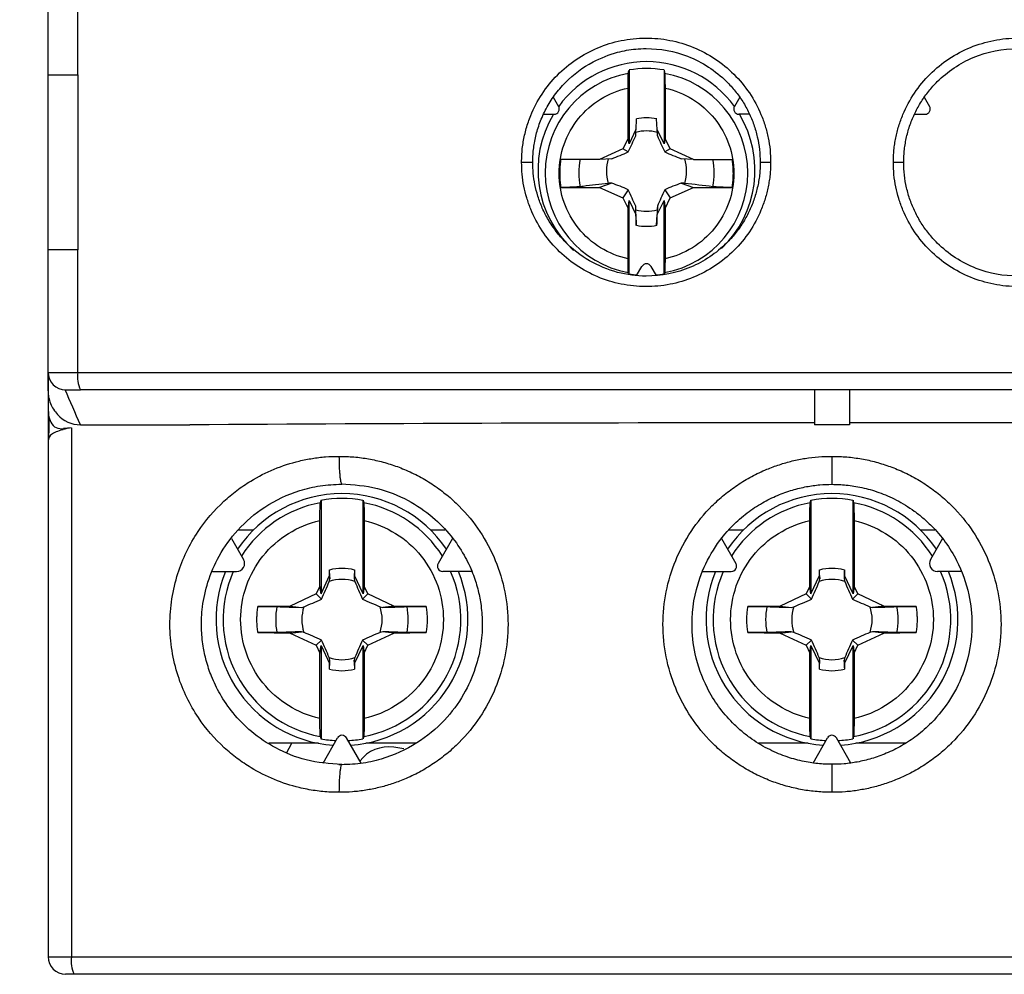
# Model space of a CAD drawing. Header units: inches. Extents: x 0.5 to 21.5, y 0.5 to 16.5.
# Tile 6 of 20: x 15.8 to 16.9, y 5.7 to 6.8. Entities that reach past the tile are written whole.
import ezdxf

# ---------------------------------------------------------------- set-up
doc = ezdxf.new("R2010")
doc.units = ezdxf.units.IN
doc.header["$LTSCALE"] = 2
doc.header["$MEASUREMENT"] = 0
doc.layers.add('DIMENSIONS', color=140, linetype='Continuous', lineweight=25)
doc.styles.add('SLDTEXTSTYLE0', font='TXT', dxfattribs={"width": 0.7})
doc.dimstyles.new('SLDDIMSTYLE1', dxfattribs={"dimtxt": 0.169922, "dimasz": 0.26, "dimexe": 0, "dimexo": 0.0625, "dimgap": 0.04248, "dimtad": 0, "dimtih": 1, "dimtoh": 1, "dimrnd": 1e-09, "dimzin": 12, "dimdsep": 46, "dimtxsty": 'SLDTEXTSTYLE0', "dimsah": 1, "dimcen": 0.09, "dimadec": 0, "dimazin": 3, "dimtfac": 1, "dimtofl": 0, "dimtmove": 0, "dimatfit": 3, "dimfxl": 0, "dimfrac": 2, "dimtolj": 1, "dimtzin": 12, "dimarcsym": 0})

# ---------------------------------------------------------------- blocks, each defined once
blk = doc.blocks.new('_D_7')
at = {"layer": 'DIMENSIONS'}
for p, q in [((15.7508, 9.0595), (14.4637, 9.0595)), ((14.7137, 9.0595), (14.7137, 7.6182)), ((14.4612, 7.3101), (14.4041, 7.3101)), ((14.4041, 7.3101), (14.4041, 7.04)), ((14.9661, 7.3101), (15.0232, 7.3101)), ((15.0232, 7.3101), (15.0232, 7.04)), ((14.4041, 7.04), (14.4612, 7.04)), ((15.0232, 7.04), (14.9661, 7.04)), ((14.7137, 5.7209), (14.7137, 7.002)), ((15.7607, 5.7209), (14.4637, 5.7209))]:
    blk.add_line(p, q, dxfattribs=at)
for points in [[(14.7137, 9.0595), (14.6737, 8.7995), (14.7537, 8.7995)], [(14.7137, 5.7209), (14.7537, 5.9809), (14.6737, 5.9809)]]:
    blk.add_solid(points, dxfattribs=at)
at = {"layer": 'DIMENSIONS', "char_height": 0.16667, "attachment_point": 1, "style": 'SLDTEXTSTYLE0'}
for s, insert in [('3.34', (14.4612, 7.563)), ('84.8', (14.4612, 7.2549))]:
    blk.add_mtext(s, dxfattribs=dict(at, insert=insert))

msp = doc.modelspace()

# ---------------------------------------------------------------- linework, layer by layer
for p, q in [((15.8311, 6.7327), (15.8311, 6.835)), ((15.8645, 6.7327), (15.8645, 6.8154)), ((16.4847, 6.7381), (16.4847, 6.6552)), ((16.5241, 6.7381), (16.5241, 6.6552)), ((15.8311, 6.5358), (15.8311, 6.7327)), ((15.8311, 6.7327), (15.8645, 6.7327)), ((15.8645, 6.7327), (15.8645, 6.5358)), ((16.4836, 6.6611), (16.4836, 6.7178)), ((16.5252, 6.7178), (16.5252, 6.6611)), ((16.3995, 6.7076), (16.4055, 6.6972)), ((16.6092, 6.7076), (16.6032, 6.6972)), ((16.8168, 6.7076), (16.8228, 6.6972)), ((16.3884, 6.6884), (16.4004, 6.6884)), ((16.4929, 6.6833), (16.4925, 6.6712)), ((16.5163, 6.6712), (16.5158, 6.6833)), ((16.6203, 6.6884), (16.6084, 6.6884)), ((16.8058, 6.6884), (16.8177, 6.6884)), ((16.4925, 6.6712), (16.4847, 6.6552)), ((16.4922, 6.6642), (16.4925, 6.6712)), ((16.5166, 6.6642), (16.5163, 6.6712)), ((16.5241, 6.6552), (16.5163, 6.6712)), ((16.4836, 6.6611), (16.4778, 6.6493)), ((16.4847, 6.6552), (16.4836, 6.6611)), ((16.5252, 6.6611), (16.5241, 6.6552)), ((16.5309, 6.6493), (16.5252, 6.6611)), ((16.4778, 6.6493), (16.4514, 6.6376)), ((16.4839, 6.6459), (16.4778, 6.6493)), ((16.5309, 6.6493), (16.5249, 6.6459)), ((16.5573, 6.6376), (16.5309, 6.6493)), ((16.4514, 6.6376), (16.4084, 6.6376)), ((16.4655, 6.6382), (16.4514, 6.6376)), ((16.5573, 6.6376), (16.5432, 6.6382)), ((16.5573, 6.6376), (16.6004, 6.6376)), ((16.4084, 6.606), (16.4514, 6.606)), ((16.4655, 6.6108), (16.4514, 6.606)), ((16.4514, 6.606), (16.4778, 6.5943)), ((16.4839, 6.6035), (16.4778, 6.5943)), ((16.5249, 6.6035), (16.5309, 6.5943)), ((16.5309, 6.5943), (16.5573, 6.606)), ((16.5432, 6.6108), (16.5573, 6.606)), ((16.5573, 6.606), (16.6004, 6.606)), ((16.4778, 6.5943), (16.4836, 6.5825)), ((16.4836, 6.5825), (16.4847, 6.5914)), ((16.4847, 6.5914), (16.4925, 6.5754)), ((16.4847, 6.5085), (16.4847, 6.5914)), ((16.5163, 6.5754), (16.5241, 6.5914)), ((16.5241, 6.5914), (16.5252, 6.5825)), ((16.5241, 6.5085), (16.5241, 6.5914)), ((16.5252, 6.5825), (16.5309, 6.5943)), ((16.4836, 6.5258), (16.4836, 6.5825)), ((16.4925, 6.5754), (16.4922, 6.5848)), ((16.5166, 6.5848), (16.5163, 6.5754)), ((16.5252, 6.5825), (16.5252, 6.5258)), ((16.4925, 6.5754), (16.4929, 6.5633)), ((16.5158, 6.5633), (16.5163, 6.5754)), ((15.8645, 6.5358), (15.8311, 6.5358)), ((15.8311, 6.398), (15.8311, 6.5358)), ((15.8645, 6.398), (15.8645, 6.5358)), ((16.4933, 6.5068), (16.4993, 6.5171)), ((16.5155, 6.5068), (16.5095, 6.5171)), ((15.8311, 6.398), (15.8645, 6.398)), ((15.8311, 6.3773), (15.8311, 6.398)), ((15.8311, 6.398), (15.8311, 6.3784)), ((15.8645, 6.398), (17.5616, 6.398)), ((15.8311, 6.3784), (15.8311, 6.3588)), ((15.8508, 6.3784), (15.8675, 6.3784)), ((16.6933, 6.3784), (16.6933, 6.339)), ((16.7327, 6.3784), (16.7327, 6.339)), ((15.8311, 6.3588), (15.8311, 6.3176)), ((15.8675, 6.339), (15.9905, 6.339)), ((16.7327, 6.339), (16.6933, 6.339)), ((15.8476, 6.3335), (15.8487, 6.3347)), ((15.8574, 6.3355), (15.8574, 5.7406)), ((15.8311, 6.3176), (15.8311, 5.7406)), ((16.1613, 6.2731), (16.1618, 6.2721)), ((16.1382, 6.2541), (16.1382, 6.149)), ((16.1855, 6.149), (16.1855, 6.2541)), ((16.6894, 6.2541), (16.6894, 6.149)), ((16.7367, 6.149), (16.7367, 6.2541)), ((16.137, 6.1576), (16.137, 6.2312)), ((16.1867, 6.2312), (16.1867, 6.1576)), ((16.6882, 6.1576), (16.6882, 6.2312)), ((16.7379, 6.2312), (16.7379, 6.1576)), ((16.0451, 6.2209), (16.0624, 6.2209)), ((16.2613, 6.2209), (16.2776, 6.2209)), ((16.5973, 6.2209), (16.6136, 6.2209)), ((16.8125, 6.2209), (16.8289, 6.2209)), ((16.0374, 6.2111), (16.051, 6.1875)), ((16.2863, 6.2111), (16.27, 6.1829)), ((16.5886, 6.2111), (16.6049, 6.1829)), ((16.8375, 6.2111), (16.8238, 6.1875)), ((16.016, 6.1741), (16.0433, 6.1741)), ((16.1477, 6.1694), (16.1478, 6.1757)), ((16.1759, 6.1757), (16.176, 6.1694)), ((16.3077, 6.1741), (16.2751, 6.1741)), ((16.5672, 6.1741), (16.5998, 6.1741)), ((16.6989, 6.1694), (16.699, 6.1757)), ((16.727, 6.1757), (16.7272, 6.1694)), ((16.8588, 6.1741), (16.8316, 6.1741)), ((16.1382, 6.149), (16.1477, 6.1694)), ((16.1477, 6.1694), (16.1482, 6.1656)), ((16.176, 6.1694), (16.1755, 6.1656)), ((16.1855, 6.149), (16.176, 6.1694)), ((16.6894, 6.149), (16.6989, 6.1694)), ((16.6989, 6.1694), (16.6994, 6.1656)), ((16.7272, 6.1694), (16.7267, 6.1656)), ((16.7367, 6.149), (16.7272, 6.1694)), ((16.1329, 6.1488), (16.1035, 6.1351)), ((16.137, 6.1576), (16.1329, 6.1488)), ((16.1329, 6.1488), (16.1389, 6.1429)), ((16.1382, 6.149), (16.137, 6.1576)), ((16.1908, 6.1488), (16.1848, 6.1429)), ((16.1867, 6.1576), (16.1855, 6.149)), ((16.1908, 6.1488), (16.1867, 6.1576)), ((16.2202, 6.1351), (16.1908, 6.1488)), ((16.6841, 6.1488), (16.6546, 6.1351)), ((16.6882, 6.1576), (16.6841, 6.1488)), ((16.6841, 6.1488), (16.6901, 6.1429)), ((16.6894, 6.149), (16.6882, 6.1576)), ((16.742, 6.1488), (16.736, 6.1429)), ((16.7379, 6.1576), (16.7367, 6.149)), ((16.742, 6.1488), (16.7379, 6.1576)), ((16.7714, 6.1351), (16.742, 6.1488)), ((16.1035, 6.1351), (16.0672, 6.1345)), ((16.1035, 6.1351), (16.1161, 6.1336)), ((16.2202, 6.1351), (16.2076, 6.1336)), ((16.2565, 6.1345), (16.2202, 6.1351)), ((16.6546, 6.1351), (16.6184, 6.1345)), ((16.6546, 6.1351), (16.6673, 6.1336)), ((16.7714, 6.1351), (16.7587, 6.1336)), ((16.8076, 6.1345), (16.7714, 6.1351)), ((16.0672, 6.1053), (16.1035, 6.1047)), ((16.1035, 6.1047), (16.1161, 6.1062)), ((16.1035, 6.1047), (16.1329, 6.091)), ((16.1908, 6.091), (16.2202, 6.1047)), ((16.2202, 6.1047), (16.2076, 6.1062)), ((16.2202, 6.1047), (16.2565, 6.1053)), ((16.6184, 6.1053), (16.6546, 6.1047)), ((16.6546, 6.1047), (16.6673, 6.1062)), ((16.6546, 6.1047), (16.6841, 6.091)), ((16.742, 6.091), (16.7714, 6.1047)), ((16.7714, 6.1047), (16.7587, 6.1062)), ((16.7714, 6.1047), (16.8076, 6.1053)), ((16.1329, 6.091), (16.1389, 6.0969)), ((16.1908, 6.091), (16.1848, 6.0969)), ((16.6841, 6.091), (16.6901, 6.0969)), ((16.742, 6.091), (16.736, 6.0969)), ((16.1329, 6.091), (16.137, 6.0822)), ((16.137, 6.0822), (16.1382, 6.0908)), ((16.137, 6.0086), (16.137, 6.0822)), ((16.1382, 6.0908), (16.1382, 5.9858)), ((16.1382, 6.0908), (16.1477, 6.0705)), ((16.176, 6.0705), (16.1855, 6.0908)), ((16.1855, 5.9858), (16.1855, 6.0908)), ((16.1855, 6.0908), (16.1867, 6.0822)), ((16.1867, 6.0822), (16.1908, 6.091)), ((16.1867, 6.0822), (16.1867, 6.0086)), ((16.6841, 6.091), (16.6882, 6.0822)), ((16.6882, 6.0822), (16.6894, 6.0908)), ((16.6882, 6.0086), (16.6882, 6.0822)), ((16.6894, 6.0908), (16.6894, 5.9858)), ((16.6894, 6.0908), (16.6989, 6.0705)), ((16.7272, 6.0705), (16.7367, 6.0908)), ((16.7367, 5.9858), (16.7367, 6.0908)), ((16.7367, 6.0908), (16.7379, 6.0822)), ((16.7379, 6.0822), (16.742, 6.091)), ((16.7379, 6.0822), (16.7379, 6.0086)), ((16.1477, 6.0705), (16.1482, 6.0742)), ((16.1478, 6.0641), (16.1477, 6.0705)), ((16.176, 6.0705), (16.1755, 6.0742)), ((16.176, 6.0705), (16.1759, 6.0641)), ((16.6989, 6.0705), (16.6994, 6.0742)), ((16.699, 6.0641), (16.6989, 6.0705)), ((16.7272, 6.0705), (16.7267, 6.0742)), ((16.7272, 6.0705), (16.727, 6.0641)), ((16.1405, 5.9585), (16.1567, 5.9867)), ((16.1832, 5.9585), (16.167, 5.9867)), ((16.6917, 5.9585), (16.7079, 5.9867)), ((16.7344, 5.9585), (16.7181, 5.9867)), ((16.1352, 5.9807), (16.0796, 5.9807)), ((16.2452, 5.9807), (16.1885, 5.9807)), ((16.2314, 5.9745), (16.22, 5.9762)), ((16.6864, 5.9807), (16.6302, 5.9807)), ((16.7959, 5.9807), (16.7397, 5.9807)), ((16.1618, 5.9571), (16.1613, 5.9561)), ((15.8311, 5.7406), (15.8574, 5.7406)), ((15.8574, 5.7406), (17.5687, 5.7406))]:
    msp.add_line(p, q)
at = {"flags": 128}
for points in [[(16.4936, 6.5073), (16.4896, 6.5078), (16.4847, 6.5085)], [(16.5241, 6.5085), (16.5192, 6.5078), (16.5151, 6.5073)], [(16.0999, 5.9703), (16.105, 5.9801), (16.1052, 5.9807)]]:
    msp.add_lwpolyline(points, dxfattribs=at)
for centre, radius, start, end in [((16.5044, 6.6254), 0.1221, 89.9939, 144.0276), ((16.5044, 6.6254), 0.1221, 35.9724, 90.0061), ((16.5044, 6.6232), 0.1166, 80.281, 99.719), ((16.5043, 6.6223), 0.1139, 100.3016, 259.6984), ((16.5044, 6.6223), 0.1139, 280.3016, 79.6984), ((16.4004, 6.6943), 0.00591, 270, 30), ((16.6084, 6.6943), 0.00591, 150, 270), ((16.8177, 6.6943), 0.00591, 270, 30), ((16.5042, 6.6255), 0.1219, 148.9494, 227.7614), ((16.5044, 6.6232), 0.0611, 79.1857, 100.8143), ((16.5045, 6.6255), 0.1219, 313.7267, 31.0511), ((16.5044, 6.6244), 0.0452, 74.539, 105.461), ((16.5043, 6.6223), 0.0761, 168.2966, 191.7034), ((16.5043, 6.6244), 0.0451, 162.1966, 197.8034), ((16.5044, 6.6244), 0.0451, 342.1966, 17.8034), ((16.5045, 6.6223), 0.0761, 348.2966, 11.7034), ((16.5044, 6.6245), 0.0452, 254.539, 285.461), ((16.5044, 6.6234), 0.0611, 259.1857, 280.8143), ((16.5044, 6.5142), 0.00591, 30, 150), ((15.8508, 6.398), 0.0197, 180, 270), ((15.8988, 6.3932), 0.0346, 172.0248, 205.4456), ((16.1618, 6.1199), 0.1417, 90, 146.0157), ((16.1618, 6.1199), 0.1417, 33.9843, 90), ((16.713, 6.1199), 0.1417, 90, 146.0157), ((16.713, 6.1199), 0.1417, 33.9843, 90), ((16.1618, 6.1199), 0.1337, 100.5135, 147.7172), ((16.1618, 6.1199), 0.1362, 80.0139, 99.9861), ((16.1618, 6.1199), 0.1337, 32.2828, 79.4865), ((16.713, 6.1199), 0.1337, 100.5135, 147.7172), ((16.713, 6.1199), 0.1362, 80.0139, 99.9861), ((16.713, 6.1199), 0.1337, 32.2828, 79.4865), ((16.0433, 6.183), 0.00896, 270, 30), ((16.2751, 6.18), 0.00591, 150, 270), ((16.5998, 6.18), 0.00591, 270, 30), ((16.8316, 6.183), 0.00896, 150, 270), ((16.1618, 6.1199), 0.1417, 157.5362, 266.0157), ((16.1618, 6.1199), 0.1337, 156.0978, 259.4865), ((16.1618, 6.1199), 0.0575, 75.909, 104.091), ((16.1618, 6.1199), 0.1417, 273.9843, 22.4638), ((16.1618, 6.1199), 0.1337, 280.5135, 23.9022), ((16.713, 6.1199), 0.1417, 157.5362, 266.0157), ((16.713, 6.1199), 0.1337, 156.0978, 259.4865), ((16.713, 6.1199), 0.0575, 75.909, 104.091), ((16.713, 6.1199), 0.1417, 273.9843, 22.4638), ((16.713, 6.1199), 0.1337, 280.5135, 23.9022), ((16.1618, 6.1199), 0.0452, 71.3185, 108.6815), ((16.713, 6.1199), 0.0452, 71.3185, 108.6815), ((16.1618, 6.1199), 0.0746, 168.7083, 191.2917), ((16.1618, 6.1199), 0.0452, 161.3185, 198.6815), ((16.1618, 6.1199), 0.0452, 341.3185, 18.6815), ((16.1618, 6.1199), 0.0746, 348.7083, 11.2917), ((16.713, 6.1199), 0.0746, 168.7083, 191.2917), ((16.713, 6.1199), 0.0452, 161.3185, 198.6815), ((16.713, 6.1199), 0.0452, 341.3185, 18.6815), ((16.713, 6.1199), 0.0746, 348.7083, 11.2917), ((16.1618, 6.1199), 0.0452, 251.3185, 288.6815), ((16.713, 6.1199), 0.0452, 251.3185, 288.6815), ((16.1618, 6.1199), 0.0575, 255.909, 284.091), ((16.713, 6.1199), 0.0575, 255.909, 284.091), ((16.1618, 6.1199), 0.1362, 260.0139, 267.1526), ((16.1618, 5.9838), 0.00591, 30, 150), ((16.1618, 6.1199), 0.1362, 272.8474, 279.9861), ((16.713, 6.1199), 0.1362, 260.0139, 267.1526), ((16.713, 5.9838), 0.00591, 30, 150), ((16.713, 6.1199), 0.1362, 272.8474, 279.9861), ((16.2138, 5.9373), 0.0394, 80.9942, 143.8461), ((15.8508, 5.7406), 0.0197, 180, 270), ((15.8892, 5.7358), 0.0322, 171.4538, 207.5817)]:
    msp.add_arc(centre, radius, start, end)
for centre, major_axis, end_param in [((15.8626, 6.3176), (0.0315, 0), 2.069918), ((16.713, 3.4307), (5.1036, 0), 1.740974)]:
    msp.add_ellipse(centre, major_axis=major_axis, ratio=0.57735, start_param=1.739253, end_param=end_param)
for points, knots in [([(16.3639, 6.6343), (16.3639, 6.6368), (16.364, 6.642), (16.3646, 6.6497), (16.3657, 6.6573), (16.3672, 6.6648), (16.3691, 6.6723), (16.3714, 6.6797), (16.3764, 6.693), (16.3861, 6.7117), (16.4036, 6.733), (16.4248, 6.7507), (16.4492, 6.7639), (16.4757, 6.7721), (16.5033, 6.7749), (16.5309, 6.7724), (16.5574, 6.7644), (16.5819, 6.7515), (16.6032, 6.734), (16.6209, 6.7128), (16.6318, 6.6924), (16.6381, 6.6752), (16.6415, 6.6618), (16.6436, 6.6481), (16.6439, 6.6389), (16.644, 6.6343)], [0, 0, 0, 0, 0.0176271, 0.035144, 0.0526045, 0.0700631, 0.087574, 0.1051912, 0.1229676, 0.1851645, 0.2476917, 0.310299, 0.3730226, 0.4359534, 0.4989114, 0.5615274, 0.6241225, 0.6866414, 0.7491051, 0.8116851, 0.8741386, 0.9057936, 0.9371142, 0.9684122, 1, 1, 1, 1]), ([(16.7821, 6.6343), (16.7821, 6.6366), (16.7822, 6.6412), (16.7827, 6.6481), (16.7835, 6.6549), (16.7847, 6.6617), (16.7862, 6.6684), (16.7881, 6.675), (16.7903, 6.6816), (16.7953, 6.6944), (16.8051, 6.7128), (16.8228, 6.734), (16.8441, 6.7515), (16.8685, 6.7643), (16.895, 6.7723), (16.9225, 6.7749), (16.9501, 6.7722), (16.9766, 6.764), (17.0011, 6.7509), (17.0223, 6.7332), (17.0398, 6.7118), (17.0505, 6.6915), (17.0565, 6.6744), (17.0598, 6.6612), (17.0618, 6.6478), (17.0621, 6.6388), (17.0622, 6.6343)], [0, 0, 0, 0, 0.015839, 0.031568, 0.047226, 0.062851, 0.078483, 0.094161, 0.109924, 0.125808, 0.1882, 0.250747, 0.31314, 0.375611, 0.438131, 0.500691, 0.563609, 0.62652, 0.689264, 0.751917, 0.814352, 0.876524, 0.907632, 0.938385, 0.969076, 1, 1, 1, 1]), ([(16.3764, 6.6343), (16.3765, 6.6366), (16.3765, 6.6414), (16.3772, 6.6486), (16.3782, 6.6561), (16.3798, 6.6636), (16.3818, 6.6713), (16.3844, 6.6791), (16.3876, 6.6869), (16.3915, 6.6947), (16.3959, 6.7023), (16.401, 6.7099), (16.4068, 6.7172), (16.4197, 6.7314), (16.4409, 6.7471), (16.4688, 6.758), (16.4892, 6.7617), (16.5158, 6.763), (16.5533, 6.7561), (16.5863, 6.7346), (16.6044, 6.7145), (16.6128, 6.7028), (16.6198, 6.6901), (16.6253, 6.6768), (16.6293, 6.6629), (16.6318, 6.6487), (16.6322, 6.6391), (16.6323, 6.6343)], [0, 0, 0, 0, 0.01755, 0.035681, 0.054388, 0.073663, 0.093507, 0.113922, 0.134908, 0.156467, 0.178598, 0.201299, 0.224571, 0.248414, 0.344727, 0.418725, 0.470326, 0.499471, 0.618234, 0.74845, 0.784377, 0.820307, 0.85624, 0.892171, 0.928107, 0.964059, 1, 1, 1, 1]), ([(16.7937, 6.6343), (16.7938, 6.6367), (16.7939, 6.6415), (16.7945, 6.6487), (16.7955, 6.6558), (16.7969, 6.6629), (16.7987, 6.6698), (16.8009, 6.6767), (16.8035, 6.6834), (16.8065, 6.69), (16.8098, 6.6964), (16.8135, 6.7026), (16.8175, 6.7086), (16.8218, 6.7143), (16.8265, 6.7198), (16.841, 6.7351), (16.8714, 6.7556), (16.9159, 6.7644), (16.9662, 6.7579), (17.0017, 6.7374), (17.0234, 6.7124), (17.0322, 6.6994), (17.039, 6.6861), (17.044, 6.6727), (17.0473, 6.6595), (17.0493, 6.6467), (17.0495, 6.6383), (17.0496, 6.6343)], [0, 0, 0, 0, 0.017987, 0.035985, 0.053985, 0.071982, 0.089973, 0.107962, 0.125949, 0.143937, 0.161926, 0.179914, 0.197901, 0.215888, 0.233873, 0.251858, 0.373405, 0.500998, 0.582219, 0.75084, 0.7915, 0.830472, 0.867756, 0.903349, 0.937255, 0.96948, 1, 1, 1, 1]), ([(16.4836, 6.7178), (16.4836, 6.7218), (16.4836, 6.7257), (16.4837, 6.7318), (16.4838, 6.7339), (16.4839, 6.7344)], [0, 0, 0, 0, 0.5, 0.5, 1, 1, 1, 1]), ([(16.5248, 6.7344), (16.5249, 6.7339), (16.525, 6.7318), (16.5251, 6.7258), (16.5252, 6.7218), (16.5252, 6.7178)], [0, 0, 0, 0, 0.5, 0.5, 1, 1, 1, 1]), ([(16.4836, 6.5258), (16.4616, 6.5305), (16.4419, 6.5426), (16.4137, 6.5776), (16.4061, 6.5994), (16.4061, 6.6442), (16.4137, 6.666), (16.4419, 6.7009), (16.4616, 6.7131), (16.4836, 6.7178)], [0, 0, 0, 0, 0.25, 0.25, 0.5, 0.5, 0.75, 0.75, 1, 1, 1, 1]), ([(16.5252, 6.7178), (16.5471, 6.7131), (16.5668, 6.7009), (16.595, 6.666), (16.6027, 6.6442), (16.6027, 6.5994), (16.595, 6.5776), (16.5668, 6.5426), (16.5471, 6.5305), (16.5252, 6.5258)], [0, 0, 0, 0, 0.25, 0.25, 0.5, 0.5, 0.75, 0.75, 1, 1, 1, 1]), ([(16.4084, 6.606), (16.4081, 6.6081), (16.4074, 6.6123), (16.4071, 6.6186), (16.4071, 6.625), (16.4074, 6.6313), (16.4081, 6.6355), (16.4084, 6.6376)], [0, 0, 0, 0, 0.200857, 0.400429, 0.599571, 0.799143, 1, 1, 1, 1]), ([(16.6004, 6.6376), (16.6007, 6.6355), (16.6013, 6.6313), (16.6017, 6.625), (16.6017, 6.6186), (16.6013, 6.6123), (16.6007, 6.6081), (16.6004, 6.606)], [0, 0, 0, 0, 0.200857, 0.400429, 0.599571, 0.799143, 1, 1, 1, 1]), ([(16.644, 6.6343), (16.644, 6.6319), (16.6439, 6.6273), (16.6434, 6.6204), (16.6425, 6.6136), (16.6413, 6.6068), (16.6398, 6.6001), (16.6379, 6.5934), (16.6357, 6.5869), (16.6307, 6.574), (16.6209, 6.5557), (16.6033, 6.5345), (16.5819, 6.517), (16.5574, 6.5041), (16.531, 6.4961), (16.5034, 6.4936), (16.4758, 6.4964), (16.4493, 6.5046), (16.4248, 6.5177), (16.4036, 6.5355), (16.3862, 6.5568), (16.3755, 6.5772), (16.3695, 6.5943), (16.3662, 6.6074), (16.3642, 6.6208), (16.364, 6.6297), (16.3639, 6.6343)], [0, 0, 0, 0, 0.01585, 0.03159, 0.047259, 0.062895, 0.078538, 0.094227, 0.110001, 0.125897, 0.188328, 0.250916, 0.313358, 0.375877, 0.43845, 0.501062, 0.564002, 0.626932, 0.689651, 0.752276, 0.814771, 0.876971, 0.90798, 0.938627, 0.969203, 1, 1, 1, 1]), ([(16.3639, 6.6343), (16.3653, 6.6343), (16.3668, 6.6343), (16.3699, 6.6343), (16.3714, 6.6343), (16.3739, 6.6343), (16.3749, 6.6343), (16.3761, 6.6343), (16.3764, 6.6343), (16.3764, 6.6343)], [0, 0, 0, 0, 0.25, 0.25, 0.5, 0.5, 0.75, 0.75, 1, 1, 1, 1]), ([(16.6323, 6.6343), (16.6323, 6.6319), (16.6322, 6.627), (16.6316, 6.6199), (16.6306, 6.6127), (16.6291, 6.6056), (16.6273, 6.5986), (16.6251, 6.5918), (16.6226, 6.585), (16.6196, 6.5785), (16.6163, 6.5721), (16.6126, 6.5659), (16.6086, 6.5599), (16.6042, 6.5541), (16.5995, 6.5486), (16.585, 6.5334), (16.5546, 6.5129), (16.5101, 6.5041), (16.4598, 6.5106), (16.4243, 6.5312), (16.4025, 6.5562), (16.3938, 6.5692), (16.387, 6.5825), (16.382, 6.5959), (16.3787, 6.609), (16.3768, 6.6218), (16.3765, 6.6302), (16.3764, 6.6343)], [0, 0, 0, 0, 0.017999, 0.036009, 0.054022, 0.072031, 0.090035, 0.108036, 0.126036, 0.144036, 0.162036, 0.180037, 0.198036, 0.216035, 0.234033, 0.25203, 0.373653, 0.501371, 0.582217, 0.751193, 0.791784, 0.830694, 0.867922, 0.903465, 0.937326, 0.969512, 1, 1, 1, 1]), ([(16.6323, 6.6343), (16.6323, 6.6343), (16.6335, 6.6343), (16.6381, 6.6343), (16.6413, 6.6343), (16.644, 6.6343)], [0, 0, 0, 0, 0.5, 0.5, 1, 1, 1, 1]), ([(17.0622, 6.6343), (17.0622, 6.6317), (17.0621, 6.6265), (17.0614, 6.6188), (17.0604, 6.6112), (17.0589, 6.6036), (17.057, 6.5961), (17.0546, 6.5887), (17.0496, 6.5753), (17.0398, 6.5567), (17.0224, 6.5354), (17.0011, 6.5177), (16.9767, 6.5046), (16.9502, 6.4963), (16.9226, 6.4936), (16.895, 6.4962), (16.8686, 6.5042), (16.8441, 6.517), (16.8228, 6.5345), (16.8051, 6.5557), (16.7942, 6.5761), (16.7879, 6.5934), (16.7846, 6.6068), (16.7825, 6.6204), (16.7822, 6.6296), (16.7821, 6.6343)], [0, 0, 0, 0, 0.0177, 0.035285, 0.052809, 0.070329, 0.087898, 0.105572, 0.123403, 0.185571, 0.24804, 0.310678, 0.373428, 0.436341, 0.499279, 0.561843, 0.624386, 0.686857, 0.749272, 0.811812, 0.874226, 0.905859, 0.937158, 0.968434, 1, 1, 1, 1]), ([(16.7821, 6.6343), (16.7848, 6.6343), (16.788, 6.6343), (16.7926, 6.6343), (16.7937, 6.6343), (16.7937, 6.6343)], [0, 0, 0, 0, 0.5, 0.5, 1, 1, 1, 1]), ([(17.0496, 6.6343), (17.0496, 6.6319), (17.0495, 6.6271), (17.0489, 6.6199), (17.0478, 6.6124), (17.0463, 6.6048), (17.0442, 6.5971), (17.0416, 6.5894), (17.0384, 6.5816), (17.0346, 6.5738), (17.0301, 6.5661), (17.025, 6.5585), (17.0192, 6.5512), (17.0062, 6.5371), (16.9851, 6.5214), (16.9573, 6.5105), (16.9368, 6.5068), (16.9101, 6.5055), (16.8726, 6.5124), (16.8397, 6.5339), (16.8217, 6.554), (16.8133, 6.5658), (16.8063, 6.5784), (16.8007, 6.5917), (16.7967, 6.6056), (16.7942, 6.6198), (16.7939, 6.6295), (16.7937, 6.6343)], [0, 0, 0, 0, 0.017566, 0.035716, 0.054443, 0.073742, 0.093611, 0.114052, 0.135068, 0.156659, 0.178824, 0.201562, 0.224873, 0.248758, 0.344773, 0.418675, 0.470382, 0.499836, 0.618484, 0.748618, 0.784521, 0.820427, 0.856336, 0.892243, 0.928155, 0.964083, 1, 1, 1, 1]), ([(16.4298, 6.6068), (16.4278, 6.6066), (16.4247, 6.6064), (16.4172, 6.6061), (16.4128, 6.606), (16.4084, 6.606)], [0, 0, 0, 0, 0.5, 0.5, 1, 1, 1, 1]), ([(16.4614, 6.6106), (16.4518, 6.6095), (16.4424, 6.6084), (16.4331, 6.6072), (16.432, 6.6071), (16.4309, 6.607), (16.4298, 6.6068)], [0, 0, 0, 0, 0.001586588, 0.001586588, 0.001586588, 0.001771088, 0.001771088, 0.001771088, 0.001771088]), ([(16.6004, 6.606), (16.5959, 6.606), (16.5916, 6.6061), (16.5841, 6.6064), (16.5809, 6.6066), (16.5789, 6.6068)], [0, 0, 0, 0, 0.5, 0.5, 1, 1, 1, 1]), ([(16.4839, 6.5102), (16.4838, 6.5104), (16.4837, 6.5122), (16.4836, 6.5179), (16.4836, 6.5218), (16.4836, 6.5258)], [0, 0, 0, 0, 0.5, 0.5, 1, 1, 1, 1]), ([(16.5252, 6.5258), (16.5252, 6.5218), (16.5251, 6.518), (16.525, 6.5122), (16.5249, 6.5104), (16.5248, 6.5102)], [0, 0, 0, 0, 0.5, 0.5, 1, 1, 1, 1]), ([(15.8311, 6.3773), (15.8311, 6.3724), (15.8321, 6.3675), (15.8357, 6.3584), (15.8384, 6.3542), (15.8483, 6.3435), (15.8577, 6.339), (15.8675, 6.339)], [0, 0, 0, 0, 0.25, 0.25, 0.5, 0.5, 1, 1, 1, 1]), ([(17.5586, 6.3784), (17.543, 6.3784), (17.5119, 6.3784), (17.4651, 6.3784), (17.4184, 6.3784), (17.3716, 6.3784), (17.3247, 6.3784), (17.2779, 6.3784), (17.231, 6.3784), (17.184, 6.3784), (17.1371, 6.3784), (17.0901, 6.3784), (17.0431, 6.3784), (16.996, 6.3784), (16.9489, 6.3784), (16.9018, 6.3784), (16.8547, 6.3784), (16.8075, 6.3784), (16.7603, 6.3784), (16.7004, 6.3784), (16.628, 6.3784), (16.5431, 6.3784), (16.4583, 6.3784), (16.3736, 6.3784), (16.289, 6.3784), (16.2045, 6.3784), (16.1201, 6.3784), (16.0357, 6.3784), (15.9515, 6.3784), (15.8955, 6.3784), (15.8675, 6.3784)], [0, 0, 0, 0, 0.027824, 0.055631, 0.083424, 0.111205, 0.138975, 0.166738, 0.194495, 0.222247, 0.249998, 0.277748, 0.305501, 0.333258, 0.361021, 0.388793, 0.416574, 0.444368, 0.472177, 0.500002, 0.550072, 0.600095, 0.650082, 0.700046, 0.749998, 0.79995, 0.849914, 0.899903, 0.949928, 1, 1, 1, 1]), ([(15.8311, 6.359), (15.8316, 6.3508), (15.8324, 6.336), (15.8316, 6.3254), (15.8313, 6.3207)], [0, 0, 0, 0, 0.554165, 1, 1, 1, 1]), ([(15.8311, 6.3588), (15.8311, 6.3558), (15.8313, 6.353), (15.8322, 6.3472), (15.8329, 6.3444), (15.8356, 6.3392), (15.8377, 6.337), (15.8429, 6.3346), (15.8458, 6.3344), (15.8487, 6.3347)], [0, 0, 0, 0, 0.25, 0.25, 0.5, 0.5, 0.75, 0.75, 1, 1, 1, 1]), ([(15.8476, 6.3335), (15.8422, 6.3318), (15.8377, 6.3304), (15.8335, 6.3269), (15.8325, 6.3256), (15.8316, 6.3231), (15.8314, 6.3221), (15.8312, 6.32), (15.8311, 6.3189), (15.8311, 6.3176)], [0, 0, 0, 0, 0.5, 0.5, 0.75, 0.75, 0.875, 0.875, 1, 1, 1, 1]), ([(16.1584, 5.9256), (16.1554, 5.9256), (16.1494, 5.9257), (16.1404, 5.9264), (16.1315, 5.9274), (16.1226, 5.9289), (16.1071, 5.9322), (16.0855, 5.9392), (16.0623, 5.951), (16.0437, 5.9635), (16.0226, 5.981), (15.9972, 6.0105), (15.9742, 6.0576), (15.9652, 6.1141), (15.974, 6.1707), (15.9968, 6.218), (16.0222, 6.2477), (16.0433, 6.2654), (16.062, 6.278), (16.0853, 6.2899), (16.1089, 6.2975), (16.1284, 6.3014), (16.1434, 6.3032), (16.1534, 6.3034), (16.1584, 6.3035)], [0, 0, 0, 0, 0.01523, 0.03041, 0.045574, 0.060755, 0.075988, 0.125681, 0.175311, 0.207079, 0.23882, 0.31397, 0.401502, 0.499176, 0.597043, 0.684885, 0.760357, 0.792228, 0.824139, 0.873956, 0.92385, 0.949259, 0.97459, 1, 1, 1, 1]), ([(16.1584, 6.3035), (16.1612, 6.3035), (16.1669, 6.3034), (16.1753, 6.3029), (16.1836, 6.302), (16.1918, 6.3007), (16.2, 6.2991), (16.2081, 6.2971), (16.2162, 6.2947), (16.2241, 6.292), (16.2352, 6.2876), (16.249, 6.2811), (16.265, 6.2714), (16.28, 6.2603), (16.2983, 6.2437), (16.3179, 6.2197), (16.3354, 6.1869), (16.3462, 6.1515), (16.3498, 6.1146), (16.3462, 6.0777), (16.3354, 6.0422), (16.3179, 6.0094), (16.2982, 5.9855), (16.28, 5.9688), (16.265, 5.9577), (16.249, 5.9481), (16.2331, 5.9405), (16.2178, 5.9348), (16.2033, 5.9307), (16.1885, 5.9278), (16.1736, 5.9259), (16.1635, 5.9257), (16.1584, 5.9256)], [0, 0, 0, 0, 0.0142663, 0.0284376, 0.0425405, 0.0566022, 0.0706501, 0.0847115, 0.0988137, 0.112984, 0.127249, 0.1587039, 0.1901667, 0.2213845, 0.2525973, 0.3146198, 0.3764652, 0.4382413, 0.5000259, 0.5618106, 0.6235871, 0.6854326, 0.7474542, 0.7786591, 0.8098818, 0.841336, 0.8727953, 0.8983921, 0.9237523, 0.9490342, 0.9743973, 1, 1, 1, 1]), ([(16.1584, 6.3035), (16.1585, 6.2996), (16.1585, 6.2935), (16.159, 6.2862), (16.1594, 6.2811), (16.16, 6.2771), (16.1606, 6.2739), (16.161, 6.2734), (16.1613, 6.2731)], [0, 0, 0, 0, 0.269828, 0.415082, 0.563419, 0.711755, 0.857009, 1, 1, 1, 1]), ([(16.713, 5.9256), (16.7102, 5.9256), (16.7046, 5.9257), (16.6962, 5.9263), (16.6879, 5.9272), (16.6797, 5.9284), (16.6715, 5.9301), (16.6634, 5.9321), (16.6554, 5.9344), (16.6475, 5.9371), (16.6364, 5.9414), (16.6226, 5.948), (16.6066, 5.9576), (16.5916, 5.9687), (16.5733, 5.9854), (16.5536, 6.0094), (16.5361, 6.0421), (16.5253, 6.0776), (16.5217, 6.1146), (16.5253, 6.1515), (16.5361, 6.187), (16.5536, 6.2198), (16.5733, 6.2438), (16.5916, 6.2604), (16.6066, 6.2715), (16.6226, 6.2812), (16.6385, 6.2887), (16.6538, 6.2943), (16.6683, 6.2985), (16.683, 6.3014), (16.6979, 6.3032), (16.708, 6.3034), (16.713, 6.3035)], [0, 0, 0, 0, 0.01418, 0.028269, 0.042293, 0.05628, 0.070256, 0.08425, 0.098287, 0.112397, 0.126604, 0.158011, 0.189443, 0.220676, 0.251918, 0.314066, 0.376082, 0.438048, 0.500026, 0.562003, 0.62397, 0.685987, 0.748134, 0.779367, 0.810605, 0.842028, 0.87344, 0.89893, 0.924174, 0.949327, 0.97455, 1, 1, 1, 1]), ([(16.713, 6.3035), (16.7158, 6.3035), (16.7215, 6.3034), (16.7298, 6.3029), (16.7381, 6.302), (16.7464, 6.3007), (16.7545, 6.2991), (16.7626, 6.2971), (16.7706, 6.2947), (16.7786, 6.292), (16.7896, 6.2877), (16.8035, 6.2812), (16.8195, 6.2715), (16.8344, 6.2604), (16.8528, 6.2438), (16.8725, 6.2198), (16.89, 6.187), (16.9008, 6.1515), (16.9044, 6.1146), (16.9008, 6.0776), (16.89, 6.0421), (16.8724, 6.0094), (16.8528, 5.9854), (16.8344, 5.9687), (16.8195, 5.9576), (16.8035, 5.948), (16.7876, 5.9405), (16.7723, 5.9348), (16.7578, 5.9307), (16.7431, 5.9278), (16.7281, 5.9259), (16.7181, 5.9257), (16.713, 5.9256)], [0, 0, 0, 0, 0.0141802, 0.028269, 0.0422932, 0.0562798, 0.0702561, 0.0842496, 0.0982874, 0.1123967, 0.1266039, 0.1580112, 0.1894432, 0.2206763, 0.2519178, 0.3140659, 0.3760822, 0.4380485, 0.5000258, 0.5620033, 0.6239699, 0.6859865, 0.7481336, 0.779367, 0.8106049, 0.8420283, 0.8734399, 0.8989305, 0.9241735, 0.9493268, 0.9745496, 1, 1, 1, 1]), ([(16.713, 6.3035), (16.713, 6.2999), (16.713, 6.2959), (16.713, 6.2882), (16.713, 6.2844), (16.713, 6.2783), (16.713, 6.2758), (16.713, 6.2727), (16.713, 6.2721), (16.713, 6.2721)], [0, 0, 0, 0, 0.25, 0.25, 0.5, 0.5, 0.75, 0.75, 1, 1, 1, 1]), ([(16.1615, 5.9569), (16.148, 5.9579), (16.1222, 5.9598), (16.0878, 5.9739), (16.0602, 5.9924), (16.0394, 6.0135), (16.0247, 6.0349), (16.015, 6.0549), (16.009, 6.073), (16.0051, 6.0911), (16.0032, 6.1115), (16.0044, 6.1358), (16.0105, 6.1634), (16.0233, 6.1931), (16.0444, 6.2225), (16.075, 6.2487), (16.1077, 6.264), (16.1374, 6.2711), (16.1533, 6.2719), (16.1615, 6.2722)], [0, 0, 0, 0, 0.081848, 0.156294, 0.223313, 0.282887, 0.335011, 0.379685, 0.416912, 0.450457, 0.491266, 0.540031, 0.596752, 0.661433, 0.734085, 0.814704, 0.903266, 0.95064, 1, 1, 1, 1]), ([(16.1612, 6.2726), (16.1748, 6.2716), (16.2008, 6.2697), (16.2356, 6.2555), (16.2635, 6.2367), (16.2844, 6.2153), (16.2991, 6.1937), (16.3087, 6.1734), (16.3147, 6.155), (16.3184, 6.1367), (16.3201, 6.1162), (16.3187, 6.0917), (16.3123, 6.0639), (16.299, 6.0341), (16.2772, 6.0047), (16.2459, 5.9788), (16.2127, 5.9639), (16.1825, 5.9572), (16.1665, 5.9568), (16.1583, 5.9566)], [0, 0, 0, 0, 0.0818216, 0.1562027, 0.2231733, 0.2827267, 0.3348606, 0.3795672, 0.4168372, 0.4504169, 0.4912663, 0.540083, 0.5968556, 0.6615708, 0.7342159, 0.8147851, 0.903278, 0.9506424, 1, 1, 1, 1]), ([(16.713, 5.9571), (16.7104, 5.9571), (16.7051, 5.9572), (16.6969, 5.9579), (16.6882, 5.959), (16.6792, 5.9607), (16.6698, 5.963), (16.6601, 5.9661), (16.6503, 5.97), (16.6403, 5.9748), (16.6302, 5.9804), (16.6203, 5.9871), (16.6105, 5.9949), (16.5924, 6.0116), (16.5721, 6.0397), (16.5582, 6.0786), (16.5537, 6.121), (16.5624, 6.1731), (16.5889, 6.2154), (16.617, 6.24), (16.6341, 6.2513), (16.6513, 6.2598), (16.6681, 6.2658), (16.684, 6.2696), (16.6989, 6.2717), (16.7085, 6.2719), (16.713, 6.2721)], [0, 0, 0, 0, 0.015775, 0.032506, 0.050189, 0.068816, 0.088387, 0.108902, 0.130366, 0.15278, 0.176146, 0.200463, 0.225731, 0.25195, 0.349881, 0.432762, 0.500514, 0.607533, 0.748161, 0.792498, 0.834045, 0.872802, 0.908768, 0.941958, 0.972377, 1, 1, 1, 1]), ([(16.713, 6.2721), (16.7156, 6.272), (16.721, 6.2719), (16.7292, 6.2713), (16.7379, 6.2702), (16.7469, 6.2685), (16.7563, 6.2661), (16.7659, 6.263), (16.7758, 6.2591), (16.7858, 6.2544), (16.7958, 6.2487), (16.8058, 6.242), (16.8156, 6.2343), (16.8336, 6.2176), (16.854, 6.1895), (16.8679, 6.1506), (16.8724, 6.1081), (16.8636, 6.056), (16.8371, 6.0137), (16.8091, 5.9892), (16.7919, 5.9778), (16.7747, 5.9693), (16.758, 5.9633), (16.742, 5.9595), (16.7271, 5.9574), (16.7176, 5.9572), (16.713, 5.9571)], [0, 0, 0, 0, 0.015775, 0.032506, 0.050189, 0.068816, 0.088387, 0.108902, 0.130366, 0.15278, 0.176146, 0.200463, 0.225731, 0.25195, 0.349881, 0.432762, 0.500514, 0.607533, 0.748161, 0.792498, 0.834045, 0.872802, 0.908768, 0.941958, 0.972377, 1, 1, 1, 1]), ([(16.137, 6.2312), (16.137, 6.2362), (16.137, 6.2411), (16.1372, 6.2485), (16.1373, 6.2509), (16.1375, 6.2513)], [0, 0, 0, 0, 0.5, 0.5, 1, 1, 1, 1]), ([(16.1862, 6.2513), (16.1864, 6.2509), (16.1865, 6.2485), (16.1867, 6.2411), (16.1867, 6.2362), (16.1867, 6.2312)], [0, 0, 0, 0, 0.5, 0.5, 1, 1, 1, 1]), ([(16.6882, 6.2312), (16.6882, 6.2362), (16.6882, 6.2411), (16.6884, 6.2485), (16.6885, 6.2509), (16.6886, 6.2513)], [0, 0, 0, 0, 0.5, 0.5, 1, 1, 1, 1]), ([(16.7374, 6.2513), (16.7375, 6.2509), (16.7377, 6.2485), (16.7378, 6.2411), (16.7379, 6.2362), (16.7379, 6.2312)], [0, 0, 0, 0, 0.5, 0.5, 1, 1, 1, 1]), ([(16.137, 6.0086), (16.1117, 6.0143), (16.0891, 6.0284), (16.0566, 6.0688), (16.0478, 6.094), (16.0478, 6.1458), (16.0566, 6.171), (16.0891, 6.2115), (16.1117, 6.2256), (16.137, 6.2312)], [0, 0, 0, 0, 0.25, 0.25, 0.5, 0.5, 0.75, 0.75, 1, 1, 1, 1]), ([(16.1867, 6.2312), (16.212, 6.2256), (16.2346, 6.2115), (16.2671, 6.171), (16.2759, 6.1458), (16.2759, 6.094), (16.2671, 6.0688), (16.2346, 6.0284), (16.212, 6.0143), (16.1867, 6.0086)], [0, 0, 0, 0, 0.25, 0.25, 0.5, 0.5, 0.75, 0.75, 1, 1, 1, 1]), ([(16.6882, 6.0086), (16.6629, 6.0143), (16.6402, 6.0284), (16.6078, 6.0688), (16.599, 6.094), (16.599, 6.1458), (16.6078, 6.171), (16.6402, 6.2115), (16.6629, 6.2256), (16.6882, 6.2312)], [0, 0, 0, 0, 0.25, 0.25, 0.5, 0.5, 0.75, 0.75, 1, 1, 1, 1]), ([(16.7379, 6.2312), (16.7632, 6.2256), (16.7858, 6.2115), (16.8182, 6.171), (16.8271, 6.1458), (16.8271, 6.094), (16.8182, 6.0688), (16.7858, 6.0284), (16.7632, 6.0143), (16.7379, 6.0086)], [0, 0, 0, 0, 0.25, 0.25, 0.5, 0.5, 0.75, 0.75, 1, 1, 1, 1]), ([(16.0672, 6.1053), (16.067, 6.1073), (16.0665, 6.1112), (16.0661, 6.117), (16.0661, 6.1228), (16.0665, 6.1287), (16.067, 6.1325), (16.0672, 6.1345)], [0, 0, 0, 0, 0.200753, 0.400377, 0.599623, 0.799247, 1, 1, 1, 1]), ([(16.0672, 6.1345), (16.0717, 6.1346), (16.0761, 6.1346), (16.0836, 6.1346), (16.0867, 6.1346), (16.0887, 6.1345)], [0, 0, 0, 0, 0.5, 0.5, 1, 1, 1, 1]), ([(16.235, 6.1345), (16.237, 6.1346), (16.2401, 6.1346), (16.2476, 6.1346), (16.252, 6.1346), (16.2565, 6.1345)], [0, 0, 0, 0, 0.5, 0.5, 1, 1, 1, 1]), ([(16.2565, 6.1345), (16.2567, 6.1325), (16.2572, 6.1287), (16.2576, 6.1228), (16.2576, 6.117), (16.2572, 6.1112), (16.2567, 6.1073), (16.2565, 6.1053)], [0, 0, 0, 0, 0.200753, 0.400377, 0.599623, 0.799247, 1, 1, 1, 1]), ([(16.6184, 6.1053), (16.6182, 6.1073), (16.6176, 6.1112), (16.6173, 6.117), (16.6173, 6.1228), (16.6176, 6.1287), (16.6182, 6.1325), (16.6184, 6.1345)], [0, 0, 0, 0, 0.200753, 0.400377, 0.599623, 0.799247, 1, 1, 1, 1]), ([(16.6184, 6.1345), (16.6229, 6.1346), (16.6272, 6.1346), (16.6348, 6.1346), (16.6379, 6.1346), (16.6399, 6.1345)], [0, 0, 0, 0, 0.5, 0.5, 1, 1, 1, 1]), ([(16.7862, 6.1345), (16.7882, 6.1346), (16.7913, 6.1346), (16.7988, 6.1346), (16.8032, 6.1346), (16.8076, 6.1345)], [0, 0, 0, 0, 0.5, 0.5, 1, 1, 1, 1]), ([(16.8076, 6.1345), (16.8079, 6.1325), (16.8084, 6.1287), (16.8088, 6.1228), (16.8088, 6.117), (16.8084, 6.1112), (16.8079, 6.1073), (16.8076, 6.1053)], [0, 0, 0, 0, 0.200753, 0.400377, 0.599623, 0.799247, 1, 1, 1, 1]), ([(16.0887, 6.1053), (16.0867, 6.1052), (16.0836, 6.1052), (16.0761, 6.1052), (16.0717, 6.1053), (16.0672, 6.1053)], [0, 0, 0, 0, 0.5, 0.5, 1, 1, 1, 1]), ([(16.2565, 6.1053), (16.252, 6.1053), (16.2476, 6.1052), (16.2401, 6.1052), (16.237, 6.1052), (16.235, 6.1053)], [0, 0, 0, 0, 0.5, 0.5, 1, 1, 1, 1]), ([(16.6399, 6.1053), (16.6379, 6.1052), (16.6348, 6.1052), (16.6273, 6.1052), (16.6229, 6.1053), (16.6184, 6.1053)], [0, 0, 0, 0, 0.5, 0.5, 1, 1, 1, 1]), ([(16.8076, 6.1053), (16.8032, 6.1053), (16.7988, 6.1052), (16.7913, 6.1052), (16.7882, 6.1052), (16.7862, 6.1053)], [0, 0, 0, 0, 0.5, 0.5, 1, 1, 1, 1]), ([(16.1375, 5.9885), (16.1373, 5.989), (16.1372, 5.9914), (16.137, 5.9987), (16.137, 6.0036), (16.137, 6.0086)], [0, 0, 0, 0, 0.5, 0.5, 1, 1, 1, 1]), ([(16.1867, 6.0086), (16.1867, 6.0036), (16.1867, 5.9988), (16.1865, 5.9914), (16.1864, 5.989), (16.1862, 5.9885)], [0, 0, 0, 0, 0.5, 0.5, 1, 1, 1, 1]), ([(16.6886, 5.9885), (16.6885, 5.989), (16.6884, 5.9914), (16.6882, 5.9987), (16.6882, 6.0036), (16.6882, 6.0086)], [0, 0, 0, 0, 0.5, 0.5, 1, 1, 1, 1]), ([(16.7379, 6.0086), (16.7379, 6.0036), (16.7378, 5.9988), (16.7377, 5.9914), (16.7375, 5.989), (16.7374, 5.9885)], [0, 0, 0, 0, 0.5, 0.5, 1, 1, 1, 1]), ([(16.1613, 5.9561), (16.161, 5.9558), (16.1606, 5.9553), (16.16, 5.9521), (16.1594, 5.948), (16.159, 5.943), (16.1585, 5.9357), (16.1585, 5.9296), (16.1584, 5.9256)], [0, 0, 0, 0, 0.14332, 0.288518, 0.436798, 0.585077, 0.730275, 1, 1, 1, 1]), ([(16.713, 5.9571), (16.713, 5.9571), (16.713, 5.9564), (16.713, 5.9533), (16.713, 5.9509), (16.713, 5.9447), (16.713, 5.941), (16.713, 5.9333), (16.713, 5.9293), (16.713, 5.9256)], [0, 0, 0, 0, 0.25, 0.25, 0.5, 0.5, 0.75, 0.75, 1, 1, 1, 1]), ([(15.8607, 5.7209), (15.86, 5.7209), (15.8586, 5.7209), (15.8567, 5.7209), (15.855, 5.7209), (15.8531, 5.7209), (15.8512, 5.7209), (15.851, 5.7209), (15.8508, 5.7209)], [0, 0, 0, 0, 0.126623, 0.249654, 0.373082, 0.500858, 0.749653, 1, 1, 1, 1]), ([(17.5654, 5.7209), (17.5513, 5.7209), (17.5232, 5.7209), (17.481, 5.7209), (17.4387, 5.7209), (17.3964, 5.7209), (17.354, 5.7209), (17.3116, 5.7209), (17.2692, 5.7209), (17.2266, 5.7209), (17.1841, 5.7209), (17.0845, 5.7209), (16.9275, 5.7209), (16.713, 5.7209), (16.4986, 5.7209), (16.3274, 5.7209), (16.1994, 5.7209), (16.1144, 5.7209), (16.0296, 5.7209), (15.945, 5.7209), (15.8888, 5.7209), (15.8607, 5.7209)], [0, 0, 0, 0, 0.024966, 0.049925, 0.074879, 0.09983, 0.124779, 0.149729, 0.174681, 0.199636, 0.224597, 0.249565, 0.374777, 0.500001, 0.625213, 0.750437, 0.800362, 0.850266, 0.900165, 0.950071, 1, 1, 1, 1])]:
    msp.add_open_spline(points, degree=3, knots=knots)
for points in [[(16.4839, 6.7344), (16.4842, 6.7356), (16.4844, 6.7369), (16.4847, 6.7381)], [(16.5241, 6.7381), (16.5243, 6.7369), (16.5246, 6.7356), (16.5248, 6.7344)], [(16.4839, 6.6459), (16.4868, 6.6522), (16.4895, 6.6583), (16.4922, 6.6642)], [(16.5166, 6.6642), (16.5192, 6.6583), (16.5219, 6.6522), (16.5249, 6.6459)], [(16.4655, 6.6382), (16.4715, 6.6407), (16.4776, 6.6432), (16.4839, 6.6459)], [(16.5249, 6.6459), (16.5312, 6.6432), (16.5372, 6.6407), (16.5432, 6.6382)], [(16.4655, 6.6108), (16.4641, 6.6107), (16.4627, 6.6107), (16.4614, 6.6106)], [(16.4839, 6.6035), (16.4776, 6.6061), (16.4715, 6.6085), (16.4655, 6.6108)], [(16.4922, 6.5848), (16.4895, 6.5909), (16.4868, 6.5971), (16.4839, 6.6035)], [(16.5249, 6.6035), (16.5219, 6.5971), (16.5192, 6.5909), (16.5166, 6.5848)], [(16.5432, 6.6108), (16.5372, 6.6085), (16.5312, 6.6061), (16.5249, 6.6035)], [(16.5474, 6.6106), (16.546, 6.6107), (16.5446, 6.6107), (16.5432, 6.6108)], [(16.5789, 6.6068), (16.5685, 6.6081), (16.558, 6.6094), (16.5474, 6.6106)], [(16.4923, 6.5809), (16.4923, 6.5822), (16.4922, 6.5835), (16.4922, 6.5848)], [(16.4929, 6.5633), (16.4927, 6.5692), (16.4925, 6.575), (16.4923, 6.5809)], [(16.5164, 6.5809), (16.5162, 6.575), (16.516, 6.5692), (16.5158, 6.5633)], [(16.5166, 6.5848), (16.5165, 6.5835), (16.5165, 6.5822), (16.5164, 6.5809)], [(16.4847, 6.5085), (16.4844, 6.5091), (16.4842, 6.5096), (16.4839, 6.5102)], [(16.5248, 6.5102), (16.5246, 6.5096), (16.5243, 6.5091), (16.5241, 6.5085)], [(15.8675, 6.339), (15.8618, 6.3521), (15.8561, 6.3652), (15.8504, 6.3784)], [(16.6933, 6.3413), (16.4578, 6.3412), (16.2235, 6.3405), (15.9905, 6.339)], [(17.1107, 6.3406), (16.9849, 6.341), (16.8589, 6.3412), (16.7327, 6.3413)], [(16.1375, 6.2513), (16.1377, 6.2522), (16.138, 6.2532), (16.1382, 6.2541)], [(16.1855, 6.2541), (16.1857, 6.2532), (16.186, 6.2522), (16.1862, 6.2513)], [(16.6886, 6.2513), (16.6889, 6.2522), (16.6892, 6.2532), (16.6894, 6.2541)], [(16.7367, 6.2541), (16.7369, 6.2532), (16.7372, 6.2522), (16.7374, 6.2513)], [(16.1482, 6.1656), (16.1481, 6.169), (16.148, 6.1724), (16.1478, 6.1757)], [(16.1759, 6.1757), (16.1757, 6.1724), (16.1756, 6.169), (16.1755, 6.1656)], [(16.6994, 6.1656), (16.6992, 6.169), (16.6991, 6.1724), (16.699, 6.1757)], [(16.727, 6.1757), (16.7269, 6.1724), (16.7268, 6.169), (16.7267, 6.1656)], [(16.1389, 6.1429), (16.1419, 6.1497), (16.1447, 6.1562), (16.1474, 6.1627)], [(16.1474, 6.1627), (16.1477, 6.1637), (16.1479, 6.1647), (16.1482, 6.1656)], [(16.1755, 6.1656), (16.1758, 6.1647), (16.176, 6.1637), (16.1763, 6.1627)], [(16.1763, 6.1627), (16.179, 6.1562), (16.1818, 6.1497), (16.1848, 6.1429)], [(16.6901, 6.1429), (16.6931, 6.1497), (16.6959, 6.1562), (16.6986, 6.1627)], [(16.6986, 6.1627), (16.6988, 6.1637), (16.6991, 6.1647), (16.6994, 6.1656)], [(16.7267, 6.1656), (16.727, 6.1647), (16.7272, 6.1637), (16.7275, 6.1627)], [(16.7275, 6.1627), (16.7302, 6.1562), (16.733, 6.1497), (16.736, 6.1429)], [(16.1191, 6.1344), (16.1255, 6.1371), (16.1321, 6.1399), (16.1389, 6.1429)], [(16.1848, 6.1429), (16.1916, 6.1399), (16.1982, 6.1371), (16.2046, 6.1344)], [(16.6702, 6.1344), (16.6767, 6.1371), (16.6833, 6.1399), (16.6901, 6.1429)], [(16.736, 6.1429), (16.7428, 6.1399), (16.7493, 6.1371), (16.7558, 6.1344)], [(16.0887, 6.1345), (16.0978, 6.1342), (16.1069, 6.1339), (16.1161, 6.1336)], [(16.1161, 6.1336), (16.1171, 6.1338), (16.1181, 6.1341), (16.1191, 6.1344)], [(16.2046, 6.1344), (16.2056, 6.1341), (16.2066, 6.1338), (16.2076, 6.1336)], [(16.2076, 6.1336), (16.2168, 6.1339), (16.2259, 6.1342), (16.235, 6.1345)], [(16.6399, 6.1345), (16.649, 6.1342), (16.6581, 6.1339), (16.6673, 6.1336)], [(16.6673, 6.1336), (16.6683, 6.1338), (16.6693, 6.1341), (16.6702, 6.1344)], [(16.7558, 6.1344), (16.7568, 6.1341), (16.7578, 6.1338), (16.7587, 6.1336)], [(16.7587, 6.1336), (16.768, 6.1339), (16.7771, 6.1342), (16.7862, 6.1345)], [(16.1161, 6.1062), (16.1069, 6.1059), (16.0978, 6.1056), (16.0887, 6.1053)], [(16.1191, 6.1054), (16.1181, 6.1057), (16.1171, 6.106), (16.1161, 6.1062)], [(16.1389, 6.0969), (16.1321, 6.1), (16.1255, 6.1027), (16.1191, 6.1054)], [(16.2046, 6.1054), (16.1982, 6.1027), (16.1916, 6.1), (16.1848, 6.0969)], [(16.2076, 6.1062), (16.2066, 6.106), (16.2056, 6.1057), (16.2046, 6.1054)], [(16.235, 6.1053), (16.2259, 6.1056), (16.2168, 6.1059), (16.2076, 6.1062)], [(16.6673, 6.1062), (16.6581, 6.1059), (16.649, 6.1056), (16.6399, 6.1053)], [(16.6702, 6.1054), (16.6693, 6.1057), (16.6683, 6.106), (16.6673, 6.1062)], [(16.6901, 6.0969), (16.6833, 6.1), (16.6767, 6.1027), (16.6702, 6.1054)], [(16.7558, 6.1054), (16.7493, 6.1027), (16.7428, 6.1), (16.736, 6.0969)], [(16.7587, 6.1062), (16.7578, 6.106), (16.7568, 6.1057), (16.7558, 6.1054)], [(16.7862, 6.1053), (16.7771, 6.1056), (16.768, 6.1059), (16.7587, 6.1062)], [(16.1474, 6.0771), (16.1447, 6.0836), (16.1419, 6.0901), (16.1389, 6.0969)], [(16.1848, 6.0969), (16.1818, 6.0901), (16.179, 6.0836), (16.1763, 6.0771)], [(16.6986, 6.0771), (16.6959, 6.0836), (16.6931, 6.0901), (16.6901, 6.0969)], [(16.736, 6.0969), (16.733, 6.0901), (16.7302, 6.0836), (16.7275, 6.0771)], [(16.1482, 6.0742), (16.1479, 6.0752), (16.1477, 6.0761), (16.1474, 6.0771)], [(16.1478, 6.0641), (16.148, 6.0675), (16.1481, 6.0708), (16.1482, 6.0742)], [(16.1763, 6.0771), (16.176, 6.0761), (16.1758, 6.0752), (16.1755, 6.0742)], [(16.1755, 6.0742), (16.1756, 6.0708), (16.1757, 6.0675), (16.1759, 6.0641)], [(16.6994, 6.0742), (16.6991, 6.0752), (16.6988, 6.0761), (16.6986, 6.0771)], [(16.699, 6.0641), (16.6991, 6.0675), (16.6992, 6.0708), (16.6994, 6.0742)], [(16.7275, 6.0771), (16.7272, 6.0761), (16.727, 6.0752), (16.7267, 6.0742)], [(16.7267, 6.0742), (16.7268, 6.0708), (16.7269, 6.0675), (16.727, 6.0641)], [(16.1382, 5.9858), (16.138, 5.9867), (16.1377, 5.9876), (16.1375, 5.9885)], [(16.1862, 5.9885), (16.186, 5.9876), (16.1857, 5.9867), (16.1855, 5.9858)], [(16.6894, 5.9858), (16.6892, 5.9867), (16.6889, 5.9876), (16.6886, 5.9885)], [(16.7374, 5.9885), (16.7372, 5.9876), (16.7369, 5.9867), (16.7367, 5.9858)]]:
    msp.add_open_spline(points, degree=3)

# ---------------------------------------------------------------- dimensions: what is measured, and where the dimension line sits
at = {"layer": 'DIMENSIONS'}
dim = msp.add_linear_dim(base=(14.7137, 9.0595), p1=(15.8607, 5.7209), p2=(15.8508, 9.0595), angle=90, dimstyle='SLDDIMSTYLE1', dxfattribs=at)
dim.commit()
dim.dimension.update_dxf_attribs({"geometry": '_D_7', "text_midpoint": (14.7137, 7.3101), "dimtype": 160})

doc.saveas('drawing.dxf')
